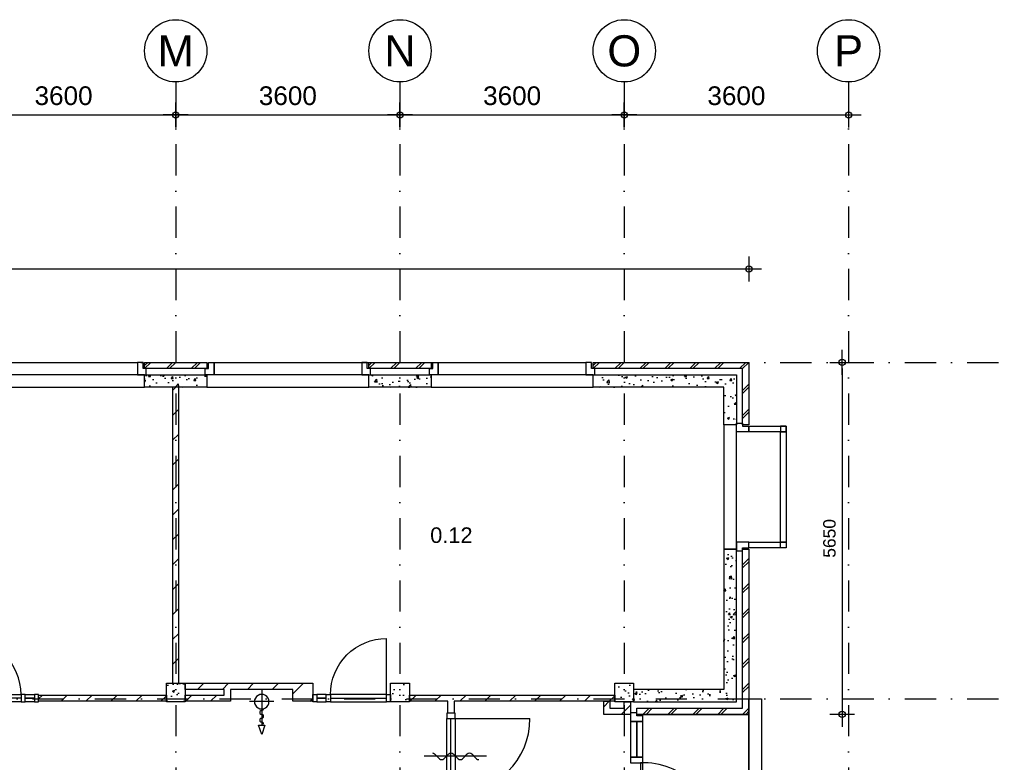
# Model space of a CAD drawing. Header units: millimetres. Extents: x -5500 to 79887, y -71178 to 5500.
# Tile 13 of 18: x 26296 to 42100, y -6419 to 5500. Entities that reach past the tile are written whole.
import ezdxf
from ezdxf.enums import TextEntityAlignment as Align

# ---------------------------------------------------------------- set-up
doc = ezdxf.new("R2010")
doc.units = ezdxf.units.MM
doc.header["$LTSCALE"] = 100
doc.linetypes.add('p_stramien$0$DASHDOT', pattern=[1, 0.5, -0.25, 0, -0.25])
for name, color, linetype in [('A--A21--_BUITENWAND', 9, 'Continuous'), ('A--A22--_BINNENWAND', 9, 'Continuous'), ('A--A28--_KONSTRUKTIES', 9, 'Continuous'), ('A--L21--_BUITENWAND', 4, 'Continuous'), ('A--L22--_BINNENWAND', 7, 'Continuous'), ('A--L24--_TRAPPEN', 1, 'Continuous'), ('A--L28--_KONSTRUKTIES', 4, 'Continuous'), ('A--L31--_BUITENKOZIJN', 4, 'Continuous'), ('A--L32--_BINNENKOZIJN', 4, 'Continuous'), ('A--L65--_BEVEILIGING', 1, 'Continuous'), ('A--M$1A_MAATVOERING', 1, 'Continuous'), ('A--T$1A_0_25MM', 4, 'Continuous'), ('p_stramien$0$A--L$7A-_STRAMIEN', 250, 'p_stramien$0$DASHDOT'), ('p_stramien$0$A--M$1A_MAATVOERING', 1, 'Continuous'), ('p_stramien$0$A--T$1A_0_50MM', 3, 'Continuous')]:
    doc.layers.add(name, color=color, linetype=linetype)
doc.styles.add('p_stramien$0$TEXT-0_30', font='arial.ttf', dxfattribs={"height": 300})
doc.styles.add('p_stramien$0$TEXT-0_50', font='arial.ttf', dxfattribs={"height": 500})
doc.styles.add('TEXT-0_20', font='arial.ttf', dxfattribs={"height": 200})
doc.styles.add('TEXT-0_25', font='arial.ttf', dxfattribs={"height": 250})
doc.dimstyles.new('DIM-2', dxfattribs={"dimscale": 100, "dimtxt": 2, "dimasz": 1, "dimexe": 0, "dimexo": 0, "dimgap": 0, "dimtad": 0, "dimdec": 0, "dimzin": 0, "dimdsep": 46, "dimtxsty": 'TEXT-0_20', "dimblk1": 'MAATPUNT', "dimblk2": 'MAATPUNT', "dimsah": 1, "dimcen": 0, "dimse1": 1, "dimse2": 1, "dimclrd": 9, "dimclre": 1, "dimclrt": 2, "dimazin": 0, "dimtfac": 0.75, "dimtdec": 0, "dimtix": 1, "dimtmove": 2, "dimatfit": 3, "dimfxl": 0, "dimtvp": 1, "dimtolj": 1, "dimtzin": 0, "dimarcsym": 0})
doc.dimstyles.new('p_stramien$0$DIM-3', dxfattribs={"dimscale": 100, "dimtxt": 3, "dimasz": 1, "dimexe": 0, "dimexo": 0, "dimgap": 0, "dimtad": 0, "dimdec": 0, "dimzin": 0, "dimdsep": 46, "dimtxsty": 'p_stramien$0$TEXT-0_30', "dimblk1": 'p_stramien$0$MAATPUNT', "dimblk2": 'p_stramien$0$MAATPUNT', "dimsah": 1, "dimcen": 0, "dimse1": 1, "dimse2": 1, "dimclrd": 9, "dimclre": 1, "dimclrt": 3, "dimazin": 0, "dimtfac": 0.75, "dimtdec": 0, "dimtix": 1, "dimtmove": 2, "dimatfit": 3, "dimfxl": 0, "dimtvp": 1, "dimtolj": 1, "dimtzin": 0, "dimarcsym": 0})
pattern_1 = [(45, (0, 50), (-200, 200), []), (45, (50, 50), (-200, 200), [])]
pattern_2 = [(45, (0, 0), (-200, 200), [])]

# ---------------------------------------------------------------- blocks, each defined once
blk = doc.blocks.new('bu_koz_2600')
at = {"layer": 'A--L21--_BUITENWAND', "color": 9}
blk.add_lwpolyline([(0, -300), (2600, -300), (2600, -100), (0, -100)], close=True, dxfattribs=at)
at = {"layer": 'A--L31--_BUITENKOZIJN', "color": 1}
for points in [[(-25, 0), (25, 0), (25, 100), (115, 100), (115, -100), (-25, -100), (-25, 0)], [(2625, 0), (2575, 0), (2575, 100), (2485, 100), (2485, -100), (2625, -100), (2625, 0)]]:
    blk.add_lwpolyline(points, dxfattribs=at)
at = {"layer": 'A--L31--_BUITENKOZIJN', "color": 9}
blk.add_lwpolyline([(115, 100), (2485, 100), (2485, -100), (115, -100)], close=True, dxfattribs=at)
blk = doc.blocks.new('bi_koz_1250')
at = {"layer": 'A--L32--_BINNENKOZIJN', "color": 1}
for points in [[(-57, -67), (57, -67), (57, 0), (-57, 0)], [(0, -67), (57, -67), (57, -967), (0, -967)], [(-57, -1034), (57, -1034), (57, -967), (-57, -967)], [(-57, -1250), (57, -1250), (57, -1183), (-57, -1183)]]:
    blk.add_lwpolyline(points, close=True, dxfattribs=at)
at = {"layer": 'A--L32--_BINNENKOZIJN', "color": 9}
for points in [[(-57, -67), (57, -67), (57, -967), (-57, -967)], [(-57, -1034), (0, -1034), (0, -1183), (-57, -1183)], [(0, -1034), (57, -1034), (57, -1183), (0, -1183)]]:
    blk.add_lwpolyline(points, close=True, dxfattribs=at)
blk.add_lwpolyline([(57, -67), (957, -67)], dxfattribs=at)
blk.add_arc((57, -67), 900, 270, 0, dxfattribs=at)
blk = doc.blocks.new('bi_koz_2090')
at = {"color": 9}
blk.add_lwpolyline([(67.5, -90), (1267.5, -90)], dxfattribs=at)
at = {"layer": 'A--L32--_BINNENKOZIJN', "color": 1}
for points in [[(-67.5, -90), (67.5, -90), (67.5, 0), (-67.5, 0)], [(0, -90), (67.5, -90), (67.5, -1290), (0, -1290)], [(-67.5, -1380), (67.5, -1380), (67.5, -1290), (-67.5, -1290)], [(-67.5, -2090), (67.5, -2090), (67.5, -2000), (-67.5, -2000)]]:
    blk.add_lwpolyline(points, close=True, dxfattribs=at)
at = {"layer": 'A--L32--_BINNENKOZIJN', "color": 9}
for points in [[(-67.5, -90), (67.5, -90), (67.5, -1290), (-67.5, -1290)], [(-67.5, -1380), (0, -1380), (0, -2000), (-67.5, -2000)], [(0, -1380), (67.5, -1380), (67.5, -2000), (0, -2000)]]:
    blk.add_lwpolyline(points, close=True, dxfattribs=at)
blk.add_arc((67.5, -90), 1200, 270, 0, dxfattribs=at)
blk = doc.blocks.new('bu_koz_2090')
at = {"layer": 'A--L31--_BUITENKOZIJN', "color": 1}
for points in [[(-100, -115), (100, -115), (100, -25), (0, -25), (0, 25), (-100, 25), (-100, -115)], [(-100, -1975), (100, -1975), (100, -2065), (0, -2065), (0, -2115), (-100, -2115), (-100, -1975)]]:
    blk.add_lwpolyline(points, dxfattribs=at)
at = {"layer": 'A--L31--_BUITENKOZIJN', "color": 9}
for points in [[(-100, -115), (-100, -685), (0, -685), (0, -115)], [(0, -115), (0, -685), (100, -685), (100, -115)]]:
    blk.add_lwpolyline(points, close=True, dxfattribs=at)
at = {"layer": 'A--L31--_BUITENKOZIJN', "color": 1}
for points in [[(100, -685), (-100, -685), (-100, -775), (100, -775)], [(100, -775), (60, -775), (60, -1975), (100, -1975)]]:
    blk.add_lwpolyline(points, close=True, dxfattribs=at)
at = {"layer": 'A--L31--_BUITENKOZIJN', "color": 9}
blk.add_lwpolyline([(99, -1975), (1299, -1975)], dxfattribs=at)
blk.add_arc((99, -1975), 1200, 359.9943, 91.87, dxfattribs=at)
blk = doc.blocks.new('brand_slh')
at = {"layer": 'A--L65--_BEVEILIGING', "color": 1, "linetype": 'Continuous'}
for p, q in [((0, 196), (0, -195)), ((-196, 0), (379, 0))]:
    blk.add_line(p, q, dxfattribs=at)
at = {"layer": 'A--L65--_BEVEILIGING'}
blk.add_lwpolyline([(379, -50), (379, 50), (529, 0), (379, -50)], dxfattribs=at)
at = {"layer": 'A--L65--_BEVEILIGING', "color": 1, "linetype": 'Continuous'}
for centre, major_axis, start_param, end_param in [((0, 0), (82.9, 82.9), 5.497787, 8.63938), ((0, 0), (82.9, 82.9), 2.356194, 5.497787), ((109, 0), (22.4, 22.4), 5.504308, 6.956896), ((172, 0), (-22.1, 22.1), 0.785398, 3.926991), ((234, 0), (-22.1, 22.1), 3.926991, 7.068583), ((297, 0), (-22.1, 22.1), 0.785398, 3.926991), ((360, 0), (-22.3, 22.3), -0.778194, 0.778194)]:
    blk.add_ellipse(centre, major_axis=major_axis, ratio=1, start_param=start_param, end_param=end_param, dxfattribs=at)
blk = doc.blocks.new('brand_zs')
at = {"layer": 'A--L65--_BEVEILIGING'}
blk.add_lwpolyline([(-298, 50, -0.198912), (-263, 35), (-185, -43, 0.414214), (-114, -43), (-35, 35, -0.414214), (35, 35), (114, -43, 0.414214), (185, -43), (263, 35, -0.414214), (334, 35), (412, -43, 0.203344), (448, -58)], format="xyb", dxfattribs=at)
blk.add_lwpolyline([(573, -4), (-427, -4)], dxfattribs=at)
blk = doc.blocks.new('p_stramien$0$stramien')
at = {"layer": 'p_stramien$0$A--M$1A_MAATVOERING', "color": 1}
blk.add_circle((0, 0), 500, dxfattribs=at)
at = {"layer": 'p_stramien$0$A--T$1A_0_50MM', "style": 'p_stramien$0$TEXT-0_50'}
blk.add_attdef('AS', text='', height=500, dxfattribs=at).set_placement((0, 0), align=Align.MIDDLE_CENTER)
blk = doc.blocks.new('p_stramien$0$MAATPUNT')
at = {"color": 9, "linetype": 'Continuous'}
for p, q in [((0, 2), (0, -2)), ((-2, 0), (2, 0))]:
    blk.add_line(p, q, dxfattribs=at)
at = {"color": 1, "linetype": 'Continuous'}
blk.add_circle((0, 0), 0.5, dxfattribs=at)
blk = doc.blocks.new('*D297')
at = {"layer": 'p_stramien$0$A--M$1A_MAATVOERING', "color": 9, "lineweight": -2}
blk.add_line((25300, 3971), (28700, 3971), dxfattribs=at)
at = {"layer": 'p_stramien$0$A--M$1A_MAATVOERING', "color": 9, "lineweight": -2, "xscale": 100, "yscale": 100, "zscale": 100, "rotation": 180}
blk.add_blockref('p_stramien$0$MAATPUNT', (25200, 3971), dxfattribs=at)
at = {"layer": 'p_stramien$0$A--M$1A_MAATVOERING', "color": 9, "lineweight": -2, "xscale": 100, "yscale": 100, "zscale": 100}
blk.add_blockref('p_stramien$0$MAATPUNT', (28800, 3971), dxfattribs=at)
at = {"layer": 'p_stramien$0$A--M$1A_MAATVOERING', "color": 3, "insert": (27000, 4278), "char_height": 300, "attachment_point": 5, "style": 'p_stramien$0$TEXT-0_30'}
blk.add_mtext('\\A1;3600', dxfattribs=at)
blk = doc.blocks.new('*D288')
at = {"layer": 'p_stramien$0$A--M$1A_MAATVOERING', "color": 9, "lineweight": -2}
blk.add_line((28900, 3971), (32300, 3971), dxfattribs=at)
at = {"layer": 'p_stramien$0$A--M$1A_MAATVOERING', "color": 9, "lineweight": -2, "xscale": 100, "yscale": 100, "zscale": 100, "rotation": 180}
blk.add_blockref('p_stramien$0$MAATPUNT', (28800, 3971), dxfattribs=at)
at = {"layer": 'p_stramien$0$A--M$1A_MAATVOERING', "color": 9, "lineweight": -2, "xscale": 100, "yscale": 100, "zscale": 100}
blk.add_blockref('p_stramien$0$MAATPUNT', (32400, 3971), dxfattribs=at)
at = {"layer": 'p_stramien$0$A--M$1A_MAATVOERING', "color": 3, "insert": (30600, 4278), "char_height": 300, "attachment_point": 5, "style": 'p_stramien$0$TEXT-0_30'}
blk.add_mtext('\\A1;3600', dxfattribs=at)
blk = doc.blocks.new('*D280')
at = {"layer": 'p_stramien$0$A--M$1A_MAATVOERING', "color": 9, "lineweight": -2}
blk.add_line((32500, 3971.26223), (35900, 3971.26223), dxfattribs=at)
at = {"layer": 'p_stramien$0$A--M$1A_MAATVOERING', "color": 9, "lineweight": -2, "xscale": 100, "yscale": 100, "zscale": 100, "rotation": 180}
blk.add_blockref('p_stramien$0$MAATPUNT', (32400, 3971.26223), dxfattribs=at)
at = {"layer": 'p_stramien$0$A--M$1A_MAATVOERING', "color": 9, "lineweight": -2, "xscale": 100, "yscale": 100, "zscale": 100}
blk.add_blockref('p_stramien$0$MAATPUNT', (36000, 3971.26223), dxfattribs=at)
at = {"layer": 'p_stramien$0$A--M$1A_MAATVOERING', "color": 3, "insert": (34200, 4277.56223), "char_height": 300, "attachment_point": 5, "style": 'p_stramien$0$TEXT-0_30'}
blk.add_mtext('\\A1;3600', dxfattribs=at)
blk = doc.blocks.new('*D276')
at = {"layer": 'p_stramien$0$A--M$1A_MAATVOERING', "color": 9, "lineweight": -2}
blk.add_line((36100, 3971.26223), (39500, 3971.26223), dxfattribs=at)
at = {"layer": 'p_stramien$0$A--M$1A_MAATVOERING', "color": 9, "lineweight": -2, "xscale": 100, "yscale": 100, "zscale": 100, "rotation": 180}
blk.add_blockref('p_stramien$0$MAATPUNT', (36000, 3971.26223), dxfattribs=at)
at = {"layer": 'p_stramien$0$A--M$1A_MAATVOERING', "color": 9, "lineweight": -2, "xscale": 100, "yscale": 100, "zscale": 100}
blk.add_blockref('p_stramien$0$MAATPUNT', (39600, 3971.26223), dxfattribs=at)
at = {"layer": 'p_stramien$0$A--M$1A_MAATVOERING', "color": 3, "insert": (37800, 4277.56223), "char_height": 300, "attachment_point": 5, "style": 'p_stramien$0$TEXT-0_30'}
blk.add_mtext('\\A1;3600', dxfattribs=at)
blk = doc.blocks.new('MAATPUNT')
at = {"color": 9, "linetype": 'Continuous'}
for p, q in [((0, 2), (0, -2)), ((-2, 0), (2, 0))]:
    blk.add_line(p, q, dxfattribs=at)
at = {"color": 1, "linetype": 'Continuous'}
blk.add_circle((0, 0), 0.5, dxfattribs=at)
blk = doc.blocks.new('*D152')
at = {"layer": 'A--M$1A_MAATVOERING', "color": 9, "lineweight": -2}
blk.add_line((-100, 1500), (37900, 1500), dxfattribs=at)
at = {"layer": 'A--M$1A_MAATVOERING', "color": 9, "lineweight": -2, "xscale": 100, "yscale": 100, "zscale": 100, "rotation": 180}
blk.add_blockref('MAATPUNT', (-200, 1500), dxfattribs=at)
at = {"layer": 'A--M$1A_MAATVOERING', "color": 9, "lineweight": -2, "xscale": 100, "yscale": 100, "zscale": 100}
blk.add_blockref('MAATPUNT', (38000, 1500), dxfattribs=at)
at = {"layer": 'A--M$1A_MAATVOERING', "color": 2, "insert": (18900, 1704), "char_height": 200, "attachment_point": 5, "style": 'TEXT-0_20'}
blk.add_mtext('\\A1;38200', dxfattribs=at)
blk = doc.blocks.new('*D153')
at = {"layer": 'A--M$1A_MAATVOERING', "color": 9, "lineweight": -2}
blk.add_line((39498, -100), (39498, -5550), dxfattribs=at)
at = {"layer": 'A--M$1A_MAATVOERING', "color": 9, "lineweight": -2, "xscale": 100, "yscale": 100, "zscale": 100}
for p, rotation in [((39498, 0), 90), ((39498, -5650), 270)]:
    blk.add_blockref('MAATPUNT', p, dxfattribs=dict(at, rotation=rotation))
at = {"layer": 'A--M$1A_MAATVOERING', "color": 2, "insert": (39294, -2825), "char_height": 200, "attachment_point": 5, "rotation": 90, "style": 'TEXT-0_20'}
blk.add_mtext('\\A1;5650', dxfattribs=at)
blk = doc.blocks.new('p_stramien')
at = {"layer": 'p_stramien$0$A--L$7A-_STRAMIEN', "ltscale": 10}
for points in [[(28800, 4500), (28800, -70400)], [(32400, 4500), (32400, -70400)], [(36000, 4500), (36000, -70400)], [(39600, 4500), (39600, -70400)], [(-4500.1, 0), (42100, 0)], [(-4500.1, -5400), (42100, -5400)]]:
    blk.add_lwpolyline(points, dxfattribs=at)
at = {"layer": 'p_stramien$0$A--L$7A-_STRAMIEN', "rotation": 360}
for p, values in [((28800, 5000), {'AS': 'M'}), ((32400, 5000), {'AS': 'N'}), ((36000, 5000), {'AS': 'O'}), ((39600, 5000), {'AS': 'P'})]:
    blk.add_blockref('p_stramien$0$stramien', p, dxfattribs=at).add_auto_attribs(values)
at = {"layer": 'p_stramien$0$A--M$1A_MAATVOERING'}
for base, p1, p2, picture, middle in [((28800, 3971.3), (25200, 0), (28800, 0), '*D297', (27000, 4277.6)), ((32400, 3971.3), (28800, 0), (32400, 0), '*D288', (30600, 4277.6)), ((36000, 3971.3), (32400, 0), (36000, 0), '*D280', (34200, 4277.6)), ((39600, 3971.3), (36000, 0), (39600, 0), '*D276', (37800, 4277.6))]:
    dim = blk.add_linear_dim(base=base, p1=p1, p2=p2, dimstyle='p_stramien$0$DIM-3', dxfattribs=at)
    dim.commit()
    dim.dimension.update_dxf_attribs({"geometry": picture, "text_midpoint": middle})

msp = doc.modelspace()

# ---------------------------------------------------------------- hatches: boundary and pattern name
at = {"layer": 'A--A21--_BUITENWAND'}
h = msp.add_hatch(dxfattribs=at)
h.set_pattern_fill('BAKSTEEN', color=256, scale=100, style=0)
h.set_pattern_definition(pattern_1)
h.paths.add_polyline_path([(29300, 0), (28300, 0), (28300, -100), (29300, -100)])
h = msp.add_hatch(dxfattribs=at)
h.set_pattern_fill('BAKSTEEN', color=256, scale=100, style=0)
h.set_pattern_definition(pattern_1)
h.paths.add_polyline_path([(32900, 0), (31900, 0), (31900, -100), (32900, -100)])
h = msp.add_hatch(dxfattribs=at)
h.set_pattern_fill('BAKSTEEN', color=256, scale=100, style=0)
h.set_pattern_definition(pattern_1)
h.paths.add_polyline_path([(38000, 0), (35500, 0), (35500, -100), (37900, -100), (37900, -1000), (38000, -1000)])
h = msp.add_hatch(dxfattribs=at)
h.set_pattern_fill('CONCRETE2', color=256, scale=25, style=0)
h.paths.add_polyline_path([(29300, -200), (28300, -200), (28300, -400), (29300, -400)])
h = msp.add_hatch(dxfattribs=at)
h.set_pattern_fill('CONCRETE2', color=256, scale=25, style=0)
h.paths.add_polyline_path([(32900, -200), (31900, -200), (31900, -400), (32900, -400)])
h = msp.add_hatch(dxfattribs=at)
h.set_pattern_fill('CONCRETE2', color=256, scale=25, style=0)
h.paths.add_polyline_path([(37800, -1000), (37800, -200), (35500, -200), (35500, -400), (37600, -400), (37600, -1000)])
h = msp.add_hatch(dxfattribs=at)
h.set_pattern_fill('CONCRETE2', color=256, scale=25, style=0)
h.paths.add_polyline_path([(37600, -3000), (37600, -5250), (36150, -5250), (36150, -5450), (37800, -5450), (37800, -3000)])
h = msp.add_hatch(dxfattribs=at)
h.set_pattern_fill('BAKSTEEN', color=256, scale=100, style=0)
h.set_pattern_definition(pattern_1)
h.paths.add_polyline_path([(38000, -3000), (37900, -3000), (37900, -5550), (36200, -5550), (36200, -5650), (38000, -5650)])
at = {"layer": 'A--A22--_BINNENWAND'}
h = msp.add_hatch(dxfattribs=at)
h.set_pattern_fill('KALKZANDSTEEN', color=256, scale=100, style=0)
h.set_pattern_definition(pattern_2)
h.paths.add_polyline_path([(28750, -400), (28750, -5150), (28850, -5150), (28850, -400)])
h = msp.add_hatch(dxfattribs=at)
h.set_pattern_fill('KALKZANDSTEEN', color=256, scale=100, style=0)
h.set_pattern_definition(pattern_2)
h.paths.add_polyline_path([(31000, -5150), (28950, -5150), (28950, -5250), (29580, -5250), (29580, -5340), (28950, -5340), (28950, -5440), (29680, -5440), (29680, -5250), (30680, -5250), (30680, -5440), (31000, -5440)])
h = msp.add_hatch(dxfattribs=at)
h.set_pattern_fill('KALKZANDSTEEN', color=256, scale=100, style=0)
h.set_pattern_definition(pattern_2)
h.paths.add_polyline_path([(28650, -5340), (26600, -5340), (26600, -5440), (28650, -5440)])
h = msp.add_hatch(dxfattribs=at)
h.set_pattern_fill('KALKZANDSTEEN', color=256, scale=100, style=0)
h.set_pattern_definition(pattern_2)
h.paths.add_polyline_path([(35850, -5340), (32550, -5340), (32550, -5440), (35850, -5440)])
h = msp.add_hatch(dxfattribs=at)
h.set_pattern_fill('KALKZANDSTEEN', color=256, scale=100, style=0)
h.set_pattern_definition(pattern_2)
h.paths.add_polyline_path([(36100, -5650), (36100, -5450), (36000, -5450), (36000, -5550), (35770, -5550), (35770, -5440), (35670, -5440), (35670, -5650)])
at = {"layer": 'A--A28--_KONSTRUKTIES'}
h = msp.add_hatch(dxfattribs=at)
h.set_pattern_fill('CONCRETE2', color=256, scale=25, style=0)
h.paths.add_polyline_path([(28650, -5150), (28650, -5450), (28950, -5450), (28950, -5150)])
h = msp.add_hatch(dxfattribs=at)
h.set_pattern_fill('CONCRETE2', color=256, scale=25, style=0)
h.paths.add_polyline_path([(32250, -5150), (32250, -5450), (32550, -5450), (32550, -5150)])
h = msp.add_hatch(dxfattribs=at)
h.set_pattern_fill('CONCRETE2', color=256, scale=25, style=0)
h.paths.add_polyline_path([(35850, -5150), (35850, -5450), (36150, -5450), (36150, -5150)])

# ---------------------------------------------------------------- linework, layer by layer
at = {"layer": 'A--L21--_BUITENWAND', "color": 2}
for points in [[(28300, 0), (29300, 0), (29300, -100), (28300, -100)], [(31900, 0), (32900, 0), (32900, -100), (31900, -100)], [(35500, 0), (38000, 0), (38000, -1000), (37900, -1000), (37900, -100), (35500, -100)], [(37900, -3000), (38000, -3000), (38000, -5650), (36200, -5650), (36200, -5550), (37900, -5550)]]:
    msp.add_lwpolyline(points, close=True, dxfattribs=at)
at = {"layer": 'A--L21--_BUITENWAND', "color": 3}
for points in [[(28300, -200), (29300, -200), (29300, -400), (28300, -400)], [(31900, -200), (32900, -200), (32900, -400), (31900, -400)], [(37600, -3000), (37600, -5250), (36150, -5250), (36150, -5450), (37800, -5450), (37800, -3000)]]:
    msp.add_lwpolyline(points, close=True, dxfattribs=at)
msp.add_lwpolyline([(37800, -200), (37800, -1000), (37600, -1000), (37600, -400), (35500, -400), (35500, -200), (37800, -200)], dxfattribs=at)
at = {"layer": 'A--L22--_BINNENWAND', "color": 2}
for points in [[(28750, -400), (28750, -5150), (28850, -5150), (28850, -400)], [(28950, -5150), (31000, -5150), (31000, -5440), (30680, -5440), (30680, -5250), (29680, -5250), (29680, -5440), (28950, -5440), (28950, -5340), (29580, -5340), (29580, -5250), (28950, -5250)], [(26600, -5340), (28650, -5340), (28650, -5440), (26600, -5440)]]:
    msp.add_lwpolyline(points, close=True, dxfattribs=at)
for points in [[(33167.5, -5440), (32550, -5440), (32550, -5340), (35850, -5340), (35850, -5440), (33267.5, -5440), (33267.5, -5627.6), (33167.5, -5627.6), (33167.5, -5440)], [(36100, -5450), (36100, -5650), (35670, -5650), (35670, -5440), (35770, -5440), (35770, -5550), (36000, -5550), (36000, -5450), (36100, -5450)]]:
    msp.add_lwpolyline(points, dxfattribs=at)
at = {"layer": 'A--L24--_TRAPPEN', "color": 7}
msp.add_lwpolyline([(38200, -7802.5), (38000, -7802.5), (38000, -5400), (38200, -5400)], close=True, dxfattribs=at)
msp.add_lwpolyline([(38000, -5650), (38000, -5650), (38000, -7802.5), (36300, -7783.3), (36300, -5650), (38000, -5650)], dxfattribs=at)
at = {"layer": 'A--L28--_KONSTRUKTIES', "color": 3}
for points in [[(28650, -5450), (28650, -5150), (28950, -5150), (28950, -5450)], [(32250, -5450), (32250, -5150), (32550, -5150), (32550, -5450)], [(35850, -5450), (35850, -5150), (36150, -5150), (36150, -5450)]]:
    msp.add_lwpolyline(points, close=True, dxfattribs=at)
at = {"layer": 'A--L31--_BUITENKOZIJN', "color": 9}
for points in [[(37600, -1000), (37600, -3000), (37800, -3000), (37800, -1000)], [(38000, -1025), (38600, -1025), (38600, -1115), (38000, -1115)], [(38600, -1115), (38600, -2885), (38510, -2885), (38510, -1115)], [(38000, -2885), (38600, -2885), (38600, -2975), (38000, -2975)]]:
    msp.add_lwpolyline(points, close=True, dxfattribs=at)
at = {"layer": 'A--L31--_BUITENKOZIJN', "color": 1}
for points in [[(37900, -975), (37900, -1025), (38000, -1025), (38000, -1115), (37800, -1115), (37800, -975), (37900, -975)], [(37900, -3025), (37900, -2975), (38000, -2975), (38000, -2885), (37800, -2885), (37800, -3025), (37900, -3025)]]:
    msp.add_lwpolyline(points, dxfattribs=at)
for points in [[(38510, -1115), (38600, -1115), (38600, -1025), (38510, -1025)], [(38510, -2885), (38600, -2885), (38600, -2975), (38510, -2975)]]:
    msp.add_lwpolyline(points, close=True, dxfattribs=at)

# ---------------------------------------------------------------- block references
for name, p in [('p_stramien', (0, 0)), ('bu_koz_2600', (25700, -100)), ('bu_koz_2600', (29300, -100)), ('bu_koz_2600', (32900, -100)), ('bu_koz_2090', (36200, -5650)), ('brand_zs', (33217.5, -6317.6))]:
    msp.add_blockref(name, p)
for name, p, rotation in [('bi_koz_1250', (25350, -5390), 90.00000000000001), ('brand_slh', (30180, -5445.6), 270)]:
    msp.add_blockref(name, p, dxfattribs=dict(rotation=rotation))
at = {"xscale": -1, "rotation": 270}
msp.add_blockref('bi_koz_1250', (32250, -5389), dxfattribs=at)
at = {"color": 2}
msp.add_blockref('bi_koz_2090', (33217.5, -5627.6), dxfattribs=at)

# ---------------------------------------------------------------- texts
at = {"layer": 'A--T$1A_0_25MM', "insert": (33225, -2775), "char_height": 100, "width": 708.694, "attachment_point": 5, "style": 'TEXT-0_25'}
msp.add_mtext('\\H2.5x;0.12', dxfattribs=at)

# ---------------------------------------------------------------- dimensions: what is measured, and where the dimension line sits
at = {"layer": 'A--M$1A_MAATVOERING'}
dim = msp.add_linear_dim(base=(38000, 1499.6), p1=(-200, 0), p2=(38000, 0), dimstyle='DIM-2', dxfattribs=at)
dim.commit()
dim.dimension.update_dxf_attribs({"geometry": '*D152', "text_midpoint": (18900, 1703.8)})
dim = msp.add_linear_dim(base=(39497.8, -5650), p1=(38000, 0), p2=(38000, -5650), angle=90, dimstyle='DIM-2', dxfattribs=at)
dim.commit()
dim.dimension.update_dxf_attribs({"geometry": '*D153', "text_midpoint": (39293.6, -2825)})

doc.saveas('drawing.dxf')
